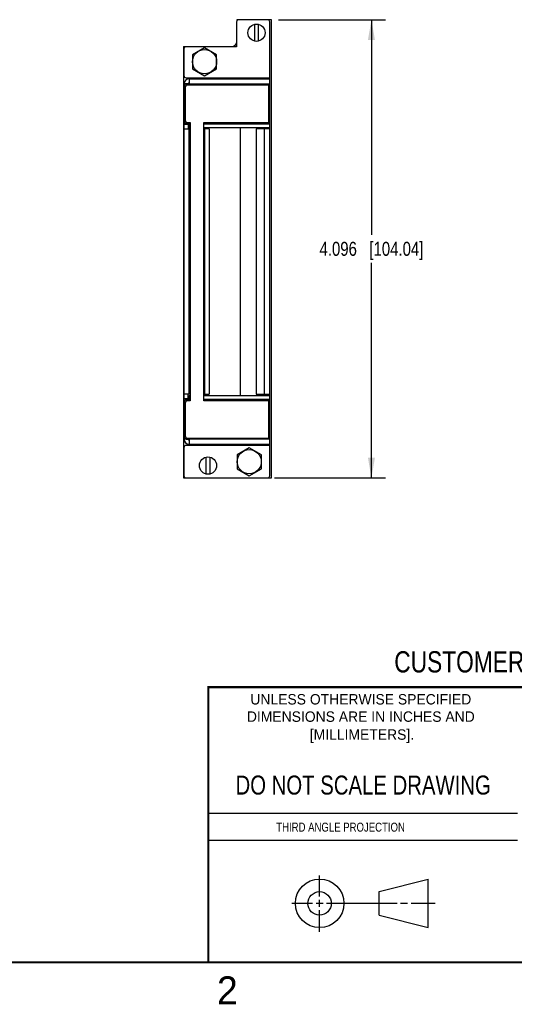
# Model space of a CAD drawing. Header units: inches. Extents: x 0 to 22, y 0 to 17.
# Tile 8 of 15: x 11.9 to 16.3, y 0.1 to 8.9. Entities that reach past the tile are written whole.
import ezdxf

# ---------------------------------------------------------------- set-up
doc = ezdxf.new("R2010")
doc.units = ezdxf.units.IN
doc.header["$LTSCALE"] = 1.21
doc.header["$MEASUREMENT"] = 0
doc.layers.get('0').update_dxf_attribs({"linetype": 'CONTINUOUS'})
doc.layers.add('DIMENSIONS', color=7, linetype='CONTINUOUS')
doc.styles.get("Standard").update_dxf_attribs({"font": 'txt', "width": 0.8})
doc.styles.add('TEXTSTYLE_2', font='txt')
doc.dimstyles.new('DIMSTYLE_1', dxfattribs={"dimtxt": 0.125, "dimasz": 0.18, "dimexe": 0.18, "dimexo": 0.0625, "dimgap": 0.09, "dimtad": 0, "dimtih": 1, "dimtoh": 1, "dimdec": 3, "dimzin": 4, "dimdsep": 46, "dimtxsty": 'STANDARD', "dimblk": '_FILLED', "dimblk1": '_FILLED', "dimblk2": '_FILLED', "dimcen": 0.09, "dimadec": 0, "dimazin": 0, "dimtp": 0.01, "dimtm": 0.01, "dimtfac": 1, "dimtdec": 3, "dimtofl": 0, "dimtmove": 0, "dimatfit": 3, "dimldrblk": '_FILLED', "dimfxl": 1, "dimtolj": 1, "dimtzin": 4, "dimarcsym": 0})

# ---------------------------------------------------------------- blocks, each defined once
blk = doc.blocks.new('_FILLED')
at = {"color": 0, "linetype": 'BYBLOCK'}
blk.add_solid([(0, 0), (-1, 0.174), (-1, -0.174)], dxfattribs=at)
blk = doc.blocks.new('*D3')
at = {"layer": 'DIMENSIONS', "color": 2, "linetype": 'CONTINUOUS'}
for p, q in [((14.2386, 8.926), (15.1942, 8.926)), ((15.0692, 8.926), (15.0692, 7.003)), ((15.0692, 4.83), (15.0692, 6.753)), ((14.2026, 4.83), (15.1942, 4.83))]:
    blk.add_line(p, q, dxfattribs=at)
at = {"layer": 'DIMENSIONS', "color": 2, "linetype": 'CONTINUOUS', "xscale": 0.18, "yscale": 0.18, "zscale": 0.18}
for p, rotation in [((15.0692, 8.926), 90), ((15.0692, 4.83), 270)]:
    blk.add_blockref('_FILLED', p, dxfattribs=dict(at, rotation=rotation))
at = {"layer": 'DIMENSIONS', "color": 2, "linetype": 'CONTINUOUS', "insert": (15.0692, 6.9405), "char_height": 0.125, "width": 1.425, "attachment_point": 2, "line_spacing_factor": 0.9}
blk.add_mtext('4.096{\\Ftxt.shx;\\W1.000000;\\H0.125000; }[104.04]', dxfattribs=at)

msp = doc.modelspace()

# ---------------------------------------------------------------- linework, layer by layer
at = {"color": 7, "linetype": 'CONTINUOUS'}
for p, q in [((13.8621, 8.9056), (13.8621, 8.6846)), ((13.8641, 8.926), (13.8641, 8.9144)), ((14.1761, 8.926), (13.8641, 8.926)), ((14.1401, 8.9256), (13.8821, 8.9256)), ((14.1601, 7.96), (14.1601, 8.9056)), ((14.1761, 4.83), (14.1761, 8.926)), ((14.0254, 8.7341), (14.0254, 8.8852)), ((14.0569, 8.8852), (14.0569, 8.7341)), ((13.3881, 8.685), (13.3881, 4.83)), ((13.3881, 8.685), (13.8171, 8.685)), ((13.3914, 8.6646), (13.3914, 8.4273)), ((13.8621, 8.6846), (13.4114, 8.6846)), ((13.5764, 8.6756), (13.4681, 8.6131)), ((13.6847, 8.6131), (13.5764, 8.6756)), ((13.4681, 8.6131), (13.4681, 8.4881)), ((13.6847, 8.4881), (13.6847, 8.6131)), ((13.4681, 8.4881), (13.5764, 8.4256)), ((13.5764, 8.4256), (13.6847, 8.4881)), ((13.4114, 8.4073), (13.4454, 8.4073)), ((13.4391, 8.3973), (13.4391, 8.35)), ((13.4391, 8.3973), (14.1601, 8.3973)), ((13.4454, 8.3973), (13.4454, 8.4073)), ((13.3931, 5.1763), (13.3931, 8.3513)), ((13.4031, 8.325), (13.4031, 8.0227)), ((13.4391, 8.35), (13.4131, 8.35)), ((14.1501, 8.34), (13.4181, 8.34)), ((13.4291, 8.3513), (13.4291, 8.35)), ((14.1501, 8.006), (14.1501, 8.34)), ((13.3931, 7.9493), (13.4491, 7.9493)), ((13.4131, 7.999), (13.4391, 7.999)), ((13.4181, 8.0077), (13.4491, 8.0077)), ((13.4291, 7.999), (13.4291, 7.9493)), ((13.4391, 7.999), (13.4391, 7.96)), ((13.4491, 7.96), (13.4391, 7.96)), ((13.4491, 8.0077), (13.4491, 5.5186)), ((13.5704, 5.5203), (13.5704, 8.006)), ((13.5704, 8.006), (14.1501, 8.006)), ((14.1601, 7.96), (13.5704, 7.96)), ((13.6164, 7.9493), (13.5704, 7.9493)), ((13.6164, 7.9493), (13.6164, 5.5783)), ((13.8951, 7.96), (13.8951, 5.5676)), ((14.0368, 7.9503), (14.0368, 5.5773)), ((14.1591, 7.9503), (14.0368, 7.9503)), ((14.1021, 7.96), (14.1021, 7.9503)), ((14.1231, 7.9503), (14.1231, 7.96)), ((14.1591, 5.5676), (14.1591, 7.96)), ((13.4491, 5.5783), (13.3931, 5.5783)), ((13.4291, 5.5286), (13.4291, 5.5783)), ((13.4391, 5.5676), (13.4491, 5.5676)), ((13.4391, 5.5676), (13.4391, 5.5286)), ((13.5704, 5.5783), (13.6164, 5.5783)), ((13.5704, 5.5676), (14.1601, 5.5676)), ((14.0368, 5.5773), (14.1591, 5.5773)), ((14.1021, 5.5773), (14.1021, 5.5676)), ((14.1231, 5.5676), (14.1231, 5.5773)), ((14.1601, 4.85), (14.1601, 5.5676)), ((13.4031, 5.5036), (13.4031, 5.2013)), ((13.4391, 5.5286), (13.4131, 5.5286)), ((13.4491, 5.5186), (13.4181, 5.5186)), ((14.1501, 5.5203), (13.5704, 5.5203)), ((14.1501, 5.1863), (14.1501, 5.5203)), ((13.4454, 5.1203), (13.4114, 5.1203)), ((13.4131, 5.1776), (13.4391, 5.1776)), ((13.4181, 5.1863), (14.1501, 5.1863)), ((13.4291, 5.1763), (13.4291, 5.1776)), ((13.4391, 5.1776), (13.4391, 5.1303)), ((14.1601, 5.1303), (13.4391, 5.1303)), ((13.4454, 5.1203), (13.4454, 5.1303)), ((13.3914, 5.1003), (13.3914, 4.85)), ((13.9761, 5.1001), (13.8678, 5.0375)), ((13.8678, 5.0375), (13.8678, 4.9125)), ((14.0844, 5.0375), (13.9761, 5.1001)), ((14.0844, 4.9125), (14.0844, 5.0375)), ((13.5914, 4.8651), (13.5914, 5.0162)), ((13.6229, 5.0162), (13.6229, 4.8651)), ((13.8678, 4.9125), (13.9761, 4.85)), ((13.9761, 4.85), (14.0844, 4.9125)), ((13.3881, 4.83), (14.1761, 4.83)), ((15.1374, 1.132), (15.5769, 1.2447)), ((15.5769, 0.8105), (15.5769, 1.2447)), ((15.1374, 0.9219), (15.1374, 1.132)), ((15.1374, 0.9219), (15.5769, 0.8105))]:
    msp.add_line(p, q, dxfattribs=at)
at = {"color": 9, "linetype": 'CONTINUOUS'}
for p, q in [((13.4454, 8.4073), (14.1601, 8.4073)), ((13.4291, 8.3513), (13.3931, 8.3513)), ((13.4391, 8.3513), (14.1601, 8.3513)), ((13.4291, 7.9893), (13.3931, 7.9893)), ((13.4391, 7.996), (13.4491, 7.996)), ((13.4391, 5.5783), (13.4391, 7.9493)), ((13.5704, 7.996), (14.1601, 7.996)), ((13.5804, 5.5783), (13.5804, 7.9493)), ((14.1131, 5.5773), (14.1131, 7.9503)), ((14.1194, 7.96), (14.1194, 7.9503)), ((14.0942, 5.5773), (14.0942, 5.5676)), ((14.1194, 5.5773), (14.1194, 5.5676)), ((13.4291, 5.5383), (13.3931, 5.5383)), ((13.4491, 5.5316), (13.4391, 5.5316)), ((14.1601, 5.5316), (13.5704, 5.5316)), ((13.4291, 5.1763), (13.3931, 5.1763)), ((14.1601, 5.1763), (13.4391, 5.1763)), ((14.1601, 5.1203), (13.4454, 5.1203))]:
    msp.add_line(p, q, dxfattribs=at)
at = {"color": 2, "linetype": 'CONTINUOUS'}
for p, q in [((13.61, 1.835), (16.375, 1.835)), ((16.375, 1.5888), (13.61, 1.5888)), ((14.6059, 1.0901), (14.6059, 1.2769)), ((14.6059, 0.9964), (14.6059, 1.0589)), ((14.3557, 1.0276), (14.5434, 1.0276)), ((14.5747, 1.0276), (14.6372, 1.0276)), ((14.6684, 1.0276), (15.2987, 1.0276)), ((15.3299, 1.0276), (15.3924, 1.0276)), ((15.4237, 1.0276), (15.6394, 1.0276)), ((14.6059, 0.7723), (14.6059, 0.9651))]:
    msp.add_line(p, q, dxfattribs=at)
at = {"color": 7, "linetype": 'CONTINUOUS', "const_width": 0.02}
for points in [[(13.6, 2.9595), (21.5, 2.96)], [(13.61, 0.5), (13.61, 2.96)], [(0.5, 0.5), (21.5, 0.5)]]:
    msp.add_lwpolyline(points, dxfattribs=at)
at = {"color": 7, "linetype": 'CONTINUOUS'}
for centre, radius in [((14.0411, 8.8097), 0.0772), ((13.5764, 8.5506), 0.1082), ((13.6071, 4.9407), 0.0772), ((13.9761, 4.975), 0.1082), ((14.6059, 1.0276), 0.2171), ((14.6054, 1.0269), 0.105)]:
    msp.add_circle(centre, radius, dxfattribs=at)
for centre, radius, start, end in [((13.8821, 8.9056), 0.02, 90, 180), ((14.1401, 8.9056), 0.02, 0, 90), ((13.8171, 8.732), 0.047, 270, 343.19165), ((13.4114, 8.6646), 0.02, 90, 180), ((13.4114, 8.4273), 0.02, 180, 270), ((13.4391, 8.3513), 0.046, 90, 180), ((13.4391, 8.3513), 0.01, 90, 180), ((13.4131, 8.33), 0.02, 90, 180), ((13.4181, 8.325), 0.015, 90, 180), ((13.4131, 8.019), 0.02, 180, 270), ((13.4181, 8.0227), 0.015, 180, 270), ((14.1461, 5.5363), 0.1, 155.78591, 161.75498), ((13.4131, 5.5086), 0.02, 90, 180), ((13.4181, 5.5036), 0.015, 90, 180), ((13.4131, 5.1976), 0.02, 180, 270), ((13.4181, 5.2013), 0.015, 180, 270), ((13.4114, 5.1003), 0.02, 90, 180), ((13.4391, 5.1763), 0.046, 180, 270), ((13.4391, 5.1763), 0.01, 180, 270), ((13.4114, 4.85), 0.02, 180, 270), ((14.1401, 4.85), 0.02, 270, 360)]:
    msp.add_arc(centre, radius, start, end, dxfattribs=at)

# ---------------------------------------------------------------- texts
at = {"color": 7, "linetype": 'CONTINUOUS', "attachment_point": 2, "line_spacing_factor": 0.9}
for s, insert, char_height, width in [('CUSTOMER DRAWING', (16.3742, 3.2811), 0.19, 2.432), ('DO NOT SCALE DRAWING', (14.9953, 2.1698), 0.17, 2.72)]:
    msp.add_mtext(s, dxfattribs=dict(at, insert=insert, char_height=char_height, width=width))
at = {"color": 2, "linetype": 'CONTINUOUS', "line_spacing_factor": 0.9, "style": 'TEXTSTYLE_2'}
for s, insert, char_height, width, attachment_point in [('UNLESS OTHERWISE SPECIFIED', (14.9742, 2.8979), 0.093, 2.418, 2), ('DIMENSIONS ARE IN INCHES AND', (14.9742, 2.7431), 0.093, 2.604, 2), ('[MILLIMETERS].', (14.9844, 2.5829), 0.093, 1.302, 2), ('2', (13.6875, 0.375), 0.25, 0.25, 1)]:
    msp.add_mtext(s, dxfattribs=dict(at, insert=insert, char_height=char_height, width=width, attachment_point=attachment_point))
at = {"color": 2, "linetype": 'CONTINUOUS', "insert": (14.2178, 1.7486), "char_height": 0.08, "width": 1.408, "attachment_point": 1, "line_spacing_factor": 0.9}
msp.add_mtext('THIRD ANGLE PROJECTION', dxfattribs=at)

# ---------------------------------------------------------------- dimensions: what is measured, and where the dimension line sits
at = {"layer": 'DIMENSIONS', "color": 2, "linetype": 'CONTINUOUS'}
dim = msp.add_linear_dim(base=(15.0692, 8.926), p1=(14.2026, 4.83), p2=(14.2386, 8.926), angle=90, dimstyle='DIMSTYLE_1', dxfattribs=at)
dim.commit()
dim.dimension.update_dxf_attribs({"geometry": '*D3', "text_midpoint": (14.9192, 6.878), "dimtype": 160})

doc.saveas('drawing.dxf')
